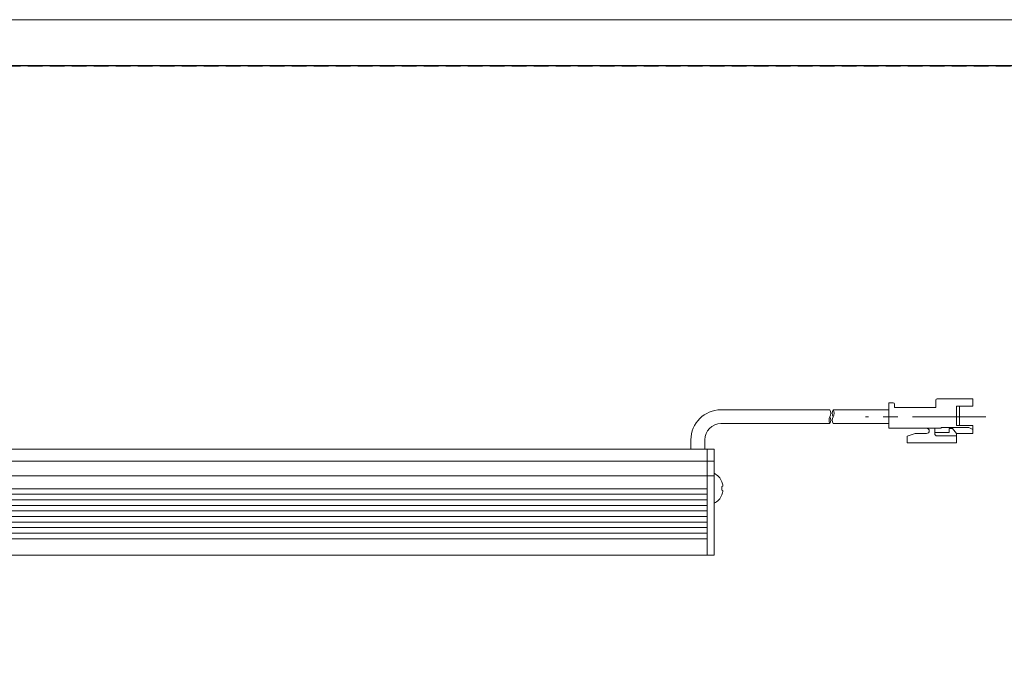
# Model space of a CAD drawing. Header units: millimetres. Extents: x -201 to 202, y 143 to 428.
# Tile 8 of 14: x 0 to 107, y 356 to 428. Entities that reach past the tile are written whole.
import ezdxf

# ---------------------------------------------------------------- set-up
doc = ezdxf.new("R2010")
doc.units = ezdxf.units.MM
doc.header["$LTSCALE"] = 0.25
doc.linetypes.add('CENTER', pattern=[50.8, 31.75, -6.35, 6.35, -6.35])
doc.linetypes.add('HIDDEN', pattern=[9.525, 6.35, -3.175])
for name, color, linetype, lineweight in [('BASE', 7, 'Continuous', 20), ('CABLE', 7, 'Continuous', 20), ('CENTER', 1, 'CENTER', 9), ('MXB8146', 7, 'Continuous', 20), ('SIDE PLATE', 7, 'Continuous', 20)]:
    doc.layers.add(name, color=color, linetype=linetype, lineweight=lineweight)
doc.layers.add('EMPTY LINE', color=252, linetype='Continuous', lineweight=0, plot=False)
doc.layers.add('FORM', color=7, linetype='Continuous')

msp = doc.modelspace()

# ---------------------------------------------------------------- linework, layer by layer
at = {"layer": 'BASE'}
for p, q in [((74.6716, 381.3037), (-125.3284, 381.3037)), ((74.6716, 369.8037), (74.6716, 381.3037)), ((74.6716, 369.8037), (74.6716, 381.3037)), ((-125.3284, 380.0037), (74.6716, 380.0037)), ((74.6716, 378.4037), (-125.3284, 378.4037)), ((-125.3284, 377.0037), (74.6716, 377.0037)), ((74.6716, 376.4037), (-125.3284, 376.4037)), ((-125.3284, 375.8037), (74.6716, 375.8037)), ((74.6716, 375.2037), (-125.3284, 375.2037)), ((-125.3284, 374.6037), (74.6716, 374.6037)), ((74.6716, 374.0037), (-125.3284, 374.0037)), ((-125.3284, 373.4037), (74.6716, 373.4037)), ((74.6716, 372.8037), (-125.3284, 372.8037)), ((-125.3284, 372.2037), (74.6716, 372.2037)), ((74.6716, 371.6037), (-125.3284, 371.6037)), ((-125.3284, 369.8037), (74.6716, 369.8037))]:
    msp.add_line(p, q, dxfattribs=at)
at = {"layer": 'CABLE'}
for p, q in [((94.3284, 386.3026), (94.3284, 383.5526)), ((94.806, 386.3026), (94.3284, 386.3026)), ((94.3284, 386.3026), (94.3284, 383.5526)), ((94.806, 386.3026), (94.3284, 386.3026)), ((94.956, 386.1526), (94.956, 385.8026)), ((94.956, 386.1526), (94.956, 385.8026)), ((99.4284, 386.5886), (99.4284, 385.8026)), ((99.4284, 386.5886), (99.4284, 385.8026)), ((103.4284, 386.7386), (99.5784, 386.7386)), ((103.4284, 386.7386), (99.5784, 386.7386)), ((101.6668, 385.9281), (101.6668, 383.8321)), ((103.4284, 385.9281), (101.6668, 385.9281)), ((101.6668, 385.9281), (101.6668, 383.8321)), ((103.4284, 385.9281), (101.6668, 385.9281)), ((101.993, 385.9281), (101.993, 383.8321)), ((101.993, 385.9281), (101.993, 383.8321)), ((103.4284, 386.7386), (103.4284, 385.9281)), ((103.4284, 386.7386), (103.4284, 385.9281)), ((76.1701, 385.5537), (87.9657, 385.5537)), ((88.3177, 385.5537), (94.3284, 385.5537)), ((99.4284, 385.8026), (94.956, 385.8026)), ((99.4284, 385.8026), (94.956, 385.8026)), ((87.9657, 384.0537), (76.1709, 384.0537)), ((88.3177, 384.0537), (94.3284, 384.0537)), ((103.4284, 383.8321), (101.6668, 383.8321)), ((103.4284, 383.8321), (101.6668, 383.8321)), ((103.4284, 383.8321), (103.4284, 382.9886)), ((103.4284, 383.8321), (103.4284, 382.9886)), ((98.4301, 383.5526), (94.3284, 383.5526)), ((98.4301, 383.5526), (94.3284, 383.5526)), ((96.3168, 382.6863), (97.181, 382.9886)), ((96.3168, 382.6863), (97.181, 382.9886)), ((96.3168, 382.6863), (96.3168, 381.9886)), ((96.3168, 382.6863), (96.3168, 381.9886)), ((98.4301, 382.9886), (97.181, 382.9886)), ((98.4301, 382.9886), (97.181, 382.9886)), ((98.4301, 383.5526), (99.9984, 383.5526)), ((98.4301, 383.5526), (99.9984, 383.5526)), ((99.3052, 383.5526), (99.3052, 382.9756)), ((99.3052, 383.5526), (99.3052, 382.9756)), ((100.8678, 383.079), (99.3052, 383.079)), ((100.8678, 383.079), (99.3052, 383.079)), ((101.6668, 382.7239), (99.5503, 382.7239)), ((101.6668, 382.7239), (99.5503, 382.7239)), ((103.009, 383.6271), (99.9984, 383.6271)), ((99.9984, 383.6271), (99.9984, 383.5526)), ((103.009, 383.6271), (99.9984, 383.6271)), ((99.9984, 383.6271), (99.9984, 383.5526)), ((100.8678, 383.5149), (100.8678, 383.079)), ((101.2501, 383.5149), (100.8678, 383.5149)), ((100.8678, 383.5149), (100.8678, 383.079)), ((101.2501, 383.5149), (100.8678, 383.5149)), ((101.2501, 383.5149), (101.6668, 382.9886)), ((101.2501, 383.5149), (101.6668, 382.9886)), ((101.6668, 382.9886), (101.6668, 381.9886)), ((103.4284, 382.9886), (101.6668, 382.9886)), ((101.6668, 382.9886), (101.6668, 381.9886)), ((103.4284, 382.9886), (101.6668, 382.9886)), ((103.009, 383.6271), (103.4284, 383.4315)), ((103.009, 383.6271), (103.4284, 383.4315)), ((72.9216, 381.3037), (72.9216, 382.3037)), ((74.4216, 382.3037), (74.4216, 381.3037)), ((101.6668, 381.9886), (96.3168, 381.9886)), ((101.6668, 381.9886), (96.3168, 381.9886))]:
    msp.add_line(p, q, dxfattribs=at)
for centre, radius, start, end in [((94.806, 386.1526), 0.15, 0, 90), ((94.806, 386.1526), 0.15, 0, 90), ((99.5784, 386.5886), 0.15, 90, 180), ((99.5784, 386.5886), 0.15, 90, 180), ((76.1716, 382.3037), 3.25, 90, 180), ((88.5987, 384.4221), 0.7325, 149.796415, 210.203585), ((87.2844, 385.1721), 0.7808, 330.752111, 29.247889), ((87.3327, 384.4221), 0.7325, 329.796415, 30.203585), ((88.999, 385.1721), 0.7808, 150.752111, 209.247889), ((88.9508, 384.4221), 0.7325, 149.796415, 210.203585), ((87.6364, 385.1721), 0.7808, 330.752111, 29.247889), ((76.1716, 382.3037), 1.75, 90, 180), ((98.4301, 383.2706), 0.282, 270, 90), ((98.4301, 383.2706), 0.282, 270, 90), ((99.557, 382.9756), 0.2518, 180, 271.535232), ((99.557, 382.9756), 0.2518, 180, 271.535232)]:
    msp.add_arc(centre, radius, start, end, dxfattribs=at)
at = {"layer": 'CENTER'}
msp.add_line((104.8284, 384.7906), (91.8284, 384.7906), dxfattribs=at)
at = {"layer": 'EMPTY LINE'}
msp.add_line((201.5, 427.75), (-201.5, 427.75), dxfattribs=at)
at = {"layer": 'FORM', "linetype": 'HIDDEN'}
msp.add_lwpolyline([(-196.5, 422.75), (196.5, 422.75), (196.5, 147.75), (-196.5, 147.75)], close=True, dxfattribs=at)
at = {"layer": 'FORM'}
msp.add_lwpolyline([(-196.5, 422.75), (-196.5, 147.75), (-78.5, 147.75), (-78.5, 159.75), (16.5, 159.75), (16.5, 177.25), (196.5, 177.25), (196.5, 422.75), (-196.5, 422.75)], close=True, dxfattribs=at)
at = {"layer": 'MXB8146'}
for p, q in [((75.4216, 375.4287), (75.4216, 378.6787)), ((76.3894, 377.295), (76.2653, 377.2618)), ((76.2653, 376.8455), (76.3894, 376.8123))]:
    msp.add_line(p, q, dxfattribs=at)
for centre, radius, start, end in [((74.6013, 377.0537), 1.8203, 22.999183, 63.215004), ((74.5491, 377.0558), 1.8557, 7.406516, 22.360753), ((74.6013, 377.0537), 1.8203, 296.784996, 337.000817), ((74.4112, 377.0537), 1.8657, 353.595632, 6.404368), ((74.5491, 377.0515), 1.8557, 337.639247, 352.593484)]:
    msp.add_arc(centre, radius, start, end, dxfattribs=at)
at = {"layer": 'SIDE PLATE'}
for p, q in [((75.4216, 381.3037), (74.6716, 381.3037)), ((74.6716, 381.3037), (74.6716, 369.8037)), ((75.4216, 369.8037), (75.4216, 381.3037)), ((74.6716, 380.0037), (75.4216, 380.0037)), ((75.4216, 378.4037), (74.6716, 378.4037)), ((74.6716, 369.8037), (75.4216, 369.8037))]:
    msp.add_line(p, q, dxfattribs=at)

doc.saveas('drawing.dxf')
